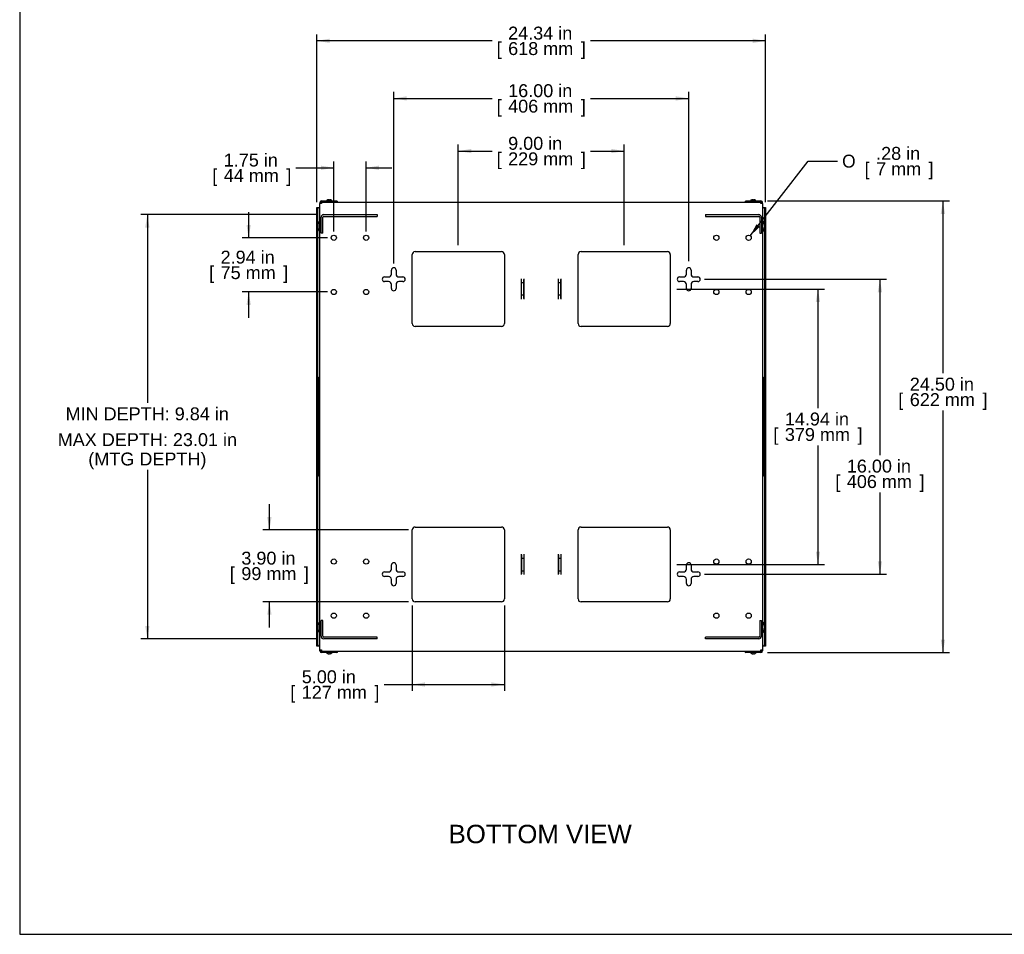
# Model space of a CAD drawing. Header units: inches. Extents: x 0 to 100, y 0 to 75.
# Tile 1 of 20: x 0 to 53, y 0 to 50. Entities that reach past the tile are written whole.
import ezdxf
from ezdxf import colors
from ezdxf.entities.mleader import LeaderData, LeaderLine
from ezdxf.enums import TextEntityAlignment as Align
from ezdxf.lldxf.tags import DXFTag
from ezdxf.math import Vec2, Vec3

# ---------------------------------------------------------------- set-up
doc = ezdxf.new("R2010")
doc.units = ezdxf.units.IN
doc.header["$MEASUREMENT"] = 0
for name, color, linetype in [('COM57176-26', 7, 'Continuous'), ('COM57177-2', 7, 'Continuous'), ('COM57179-6S', 7, 'Continuous'), ('Default', 7, 'Continuous'), ('HAN13044', 7, 'Continuous'), ('SCS19417', 7, 'Continuous'), ('SCS19496', 7, 'Continuous')]:
    doc.layers.add(name, color=color, linetype=linetype)
doc.styles.add('SEACAD_Arial', font='arial.ttf')
doc.styles.add('SEACAD_Solid_Edge_ANSI1_Symbols', font='txt')
tags = doc.linetypes.add('HIDDEN2', pattern=[0.1875, 0.125, -0.0625]).pattern_tags.tags
tags[6:7] = [DXFTag(74, 4), DXFTag(75, 0), DXFTag(340, '0'), DXFTag(46, 0.0), DXFTag(50, 0.0), DXFTag(44, 0.0), DXFTag(45, 0.0)]
tags[4:5] = [DXFTag(74, 4), DXFTag(75, 0), DXFTag(340, '0'), DXFTag(46, 0.0), DXFTag(50, 0.0), DXFTag(44, 0.0), DXFTag(45, 0.0)]
doc.dimstyles.new('WEB', dxfattribs={"dimtxt": 0.7, "dimasz": 0.7, "dimexe": 0.35, "dimexo": 0.35, "dimgap": 0.175, "dimtad": 0, "dimtih": 1, "dimtoh": 1, "dimzin": 4, "dimdsep": 46, "dimtxsty": 'SEACAD_Arial', "dimblk1": '_SE_FILLED', "dimblk2": '_SE_FILLED', "dimsah": 1, "dimcen": 0.35, "dimadec": 0, "dimazin": 0, "dimtfac": 0.8, "dimtdec": 0, "dimtofl": 0, "dimtmove": 0, "dimatfit": 3, "dimfxl": 1, "dimtolj": 1, "dimtzin": 4, "dimarcsym": 0})

# ---------------------------------------------------------------- blocks, each defined once
blk = doc.blocks.new('SE4')
at = {"layer": 'COM57176-26', "color": 7, "linetype": 'Continuous'}
for p, q in [((16.288, 39.701), (16.288, 39.643)), ((16.374, 39.643), (16.288, 39.643)), ((16.288, 15.431), (16.288, 39.643)), ((16.345, 39.701), (16.345, 39.643)), ((16.374, 39.787), (17.2, 39.787)), ((16.374, 39.73), (17.2, 39.73)), ((16.374, 39.729), (16.374, 39.643)), ((16.374, 39.729), (40.202, 39.729)), ((17.2, 39.787), (17.2, 39.73)), ((39.376, 39.787), (39.376, 39.73)), ((39.376, 39.787), (40.202, 39.787)), ((39.376, 39.73), (40.202, 39.73)), ((40.202, 39.643), (40.202, 39.729)), ((40.288, 39.643), (40.202, 39.643)), ((40.231, 39.643), (40.231, 39.701)), ((40.288, 39.643), (40.288, 39.701)), ((40.288, 39.643), (40.288, 15.431)), ((21.288, 33.134), (21.288, 36.88)), ((21.445, 37.037), (26.131, 37.037)), ((26.288, 36.88), (26.288, 33.134)), ((30.288, 33.134), (30.288, 36.88)), ((30.445, 37.037), (35.131, 37.037)), ((35.288, 36.88), (35.288, 33.134)), ((20.163, 35.819), (20.163, 36.037)), ((20.413, 36.037), (20.413, 35.819)), ((36.163, 35.819), (36.163, 36.037)), ((36.413, 36.037), (36.413, 35.819)), ((19.788, 35.662), (20.006, 35.662)), ((20.006, 35.412), (19.788, 35.412)), ((20.163, 35.037), (20.163, 35.255)), ((20.413, 35.255), (20.413, 35.037)), ((20.57, 35.662), (20.788, 35.662)), ((20.788, 35.412), (20.57, 35.412)), ((27.226, 35.561), (27.226, 35.561)), ((27.226, 34.454), (27.226, 35.561)), ((27.226, 35.521), (27.226, 35.561)), ((27.226, 35.347), (27.226, 35.521)), ((27.226, 34.667), (27.226, 35.347)), ((27.351, 35.347), (27.226, 35.347)), ((27.351, 35.561), (27.351, 34.454)), ((27.351, 35.561), (27.351, 35.561)), ((27.351, 35.561), (27.351, 35.521)), ((27.351, 35.347), (27.351, 35.521)), ((27.351, 34.667), (27.351, 35.347)), ((29.226, 35.561), (29.226, 35.561)), ((29.226, 34.454), (29.226, 35.561)), ((29.226, 35.521), (29.226, 35.561)), ((29.226, 35.347), (29.226, 35.521)), ((29.226, 34.667), (29.226, 35.347)), ((29.351, 35.347), (29.226, 35.347)), ((29.351, 35.561), (29.351, 34.454)), ((29.351, 35.561), (29.351, 35.561)), ((29.351, 35.561), (29.351, 35.521)), ((29.351, 35.347), (29.351, 35.521)), ((29.351, 34.667), (29.351, 35.347)), ((35.788, 35.662), (36.006, 35.662)), ((36.006, 35.412), (35.788, 35.412)), ((36.163, 35.037), (36.163, 35.255)), ((36.413, 35.255), (36.413, 35.037)), ((36.57, 35.662), (36.788, 35.662)), ((36.788, 35.412), (36.57, 35.412)), ((27.351, 34.667), (27.226, 34.667)), ((27.226, 34.494), (27.226, 34.667)), ((27.226, 34.454), (27.226, 34.494)), ((27.226, 34.454), (27.226, 34.454)), ((27.351, 34.494), (27.351, 34.667)), ((27.351, 34.494), (27.351, 34.454)), ((27.351, 34.454), (27.351, 34.454)), ((29.351, 34.667), (29.226, 34.667)), ((29.226, 34.494), (29.226, 34.667)), ((29.226, 34.454), (29.226, 34.494)), ((29.226, 34.454), (29.226, 34.454)), ((29.351, 34.494), (29.351, 34.667)), ((29.351, 34.494), (29.351, 34.454)), ((29.351, 34.454), (29.351, 34.454)), ((26.131, 32.977), (21.445, 32.977)), ((35.131, 32.977), (30.445, 32.977)), ((21.288, 18.194), (21.288, 21.94)), ((21.445, 22.097), (26.131, 22.097)), ((26.288, 21.94), (26.288, 18.194)), ((30.288, 18.194), (30.288, 21.94)), ((30.445, 22.097), (35.131, 22.097)), ((35.288, 21.94), (35.288, 18.194)), ((27.226, 20.621), (27.226, 20.621)), ((27.226, 19.514), (27.226, 20.621)), ((27.226, 20.581), (27.226, 20.621)), ((27.226, 20.581), (27.226, 20.407)), ((27.226, 20.407), (27.351, 20.407)), ((27.226, 20.407), (27.226, 19.727)), ((27.351, 20.621), (27.351, 19.514)), ((27.351, 20.621), (27.351, 20.621)), ((27.351, 20.621), (27.351, 20.581)), ((27.351, 20.581), (27.351, 20.407)), ((27.351, 20.407), (27.351, 19.727)), ((29.226, 20.621), (29.226, 20.621)), ((29.226, 19.514), (29.226, 20.621)), ((29.226, 20.581), (29.226, 20.621)), ((29.226, 20.581), (29.226, 20.407)), ((29.226, 20.407), (29.351, 20.407)), ((29.226, 20.407), (29.226, 19.727)), ((29.351, 20.621), (29.351, 19.514)), ((29.351, 20.621), (29.351, 20.621)), ((29.351, 20.621), (29.351, 20.581)), ((29.351, 20.581), (29.351, 20.407)), ((29.351, 20.407), (29.351, 19.727)), ((20.163, 19.819), (20.163, 20.037)), ((20.413, 20.037), (20.413, 19.819)), ((36.163, 19.819), (36.163, 20.037)), ((36.413, 20.037), (36.413, 19.819)), ((19.788, 19.662), (20.006, 19.662)), ((20.006, 19.412), (19.788, 19.412)), ((20.163, 19.037), (20.163, 19.255)), ((20.413, 19.255), (20.413, 19.037)), ((20.57, 19.662), (20.788, 19.662)), ((20.788, 19.412), (20.57, 19.412)), ((27.226, 19.727), (27.351, 19.727)), ((27.226, 19.727), (27.226, 19.554)), ((27.226, 19.514), (27.226, 19.554)), ((27.226, 19.514), (27.226, 19.514)), ((27.351, 19.727), (27.351, 19.554)), ((27.351, 19.554), (27.351, 19.514)), ((27.351, 19.514), (27.351, 19.514)), ((29.226, 19.727), (29.351, 19.727)), ((29.226, 19.727), (29.226, 19.554)), ((29.226, 19.514), (29.226, 19.554)), ((29.226, 19.514), (29.226, 19.514)), ((29.351, 19.727), (29.351, 19.554)), ((29.351, 19.554), (29.351, 19.514)), ((29.351, 19.514), (29.351, 19.514)), ((35.788, 19.662), (36.006, 19.662)), ((36.006, 19.412), (35.788, 19.412)), ((36.163, 19.037), (36.163, 19.255)), ((36.413, 19.255), (36.413, 19.037)), ((36.57, 19.662), (36.788, 19.662)), ((36.788, 19.412), (36.57, 19.412)), ((26.131, 18.037), (21.445, 18.037)), ((35.131, 18.037), (30.445, 18.037)), ((16.288, 15.431), (16.374, 15.431)), ((16.288, 15.373), (16.288, 15.431)), ((16.345, 15.373), (16.345, 15.431)), ((16.374, 15.431), (16.374, 15.345)), ((40.202, 15.345), (16.374, 15.345)), ((17.2, 15.344), (16.374, 15.344)), ((17.2, 15.287), (16.374, 15.287)), ((17.2, 15.287), (17.2, 15.344)), ((40.202, 15.344), (39.376, 15.344)), ((39.376, 15.287), (39.376, 15.344)), ((40.202, 15.287), (39.376, 15.287)), ((40.202, 15.431), (40.288, 15.431)), ((40.202, 15.345), (40.202, 15.431)), ((40.231, 15.431), (40.231, 15.373)), ((40.288, 15.431), (40.288, 15.373))]:
    blk.add_line(p, q, dxfattribs=at)
for centre in [(17.038, 37.787), (18.788, 37.787), (37.788, 37.787), (39.538, 37.787), (17.038, 34.85), (18.788, 34.85), (37.788, 34.85), (39.538, 34.85), (17.038, 20.225), (18.788, 20.225), (37.788, 20.225), (39.538, 20.225), (17.038, 17.287), (18.788, 17.287), (37.788, 17.287), (39.538, 17.287)]:
    blk.add_circle(centre, 0.141, dxfattribs=at)
for centre, radius, start, end in [((16.374, 39.701), 0.086, 90, 180), ((16.374, 39.701), 0.029, 90, 180), ((17.171, 39.701), 0.029, 74.9098, 90), ((17.171, 39.701), 0.086, 19.0008, 70.2931), ((39.405, 39.701), 0.086, 109.7069, 160.9992), ((39.405, 39.701), 0.029, 90, 105.0902), ((40.202, 39.701), 0.086, 0, 90), ((40.202, 39.701), 0.029, 0, 90), ((21.445, 36.88), 0.157, 90, 180), ((26.131, 36.88), 0.157, 0, 90), ((30.445, 36.88), 0.157, 90, 180), ((35.131, 36.88), 0.157, 0, 90), ((20.006, 35.819), 0.157, 270, 0), ((20.288, 36.037), 0.125, 0, 180), ((20.57, 35.819), 0.157, 180, 270), ((36.006, 35.819), 0.157, 270, 0), ((36.288, 36.037), 0.125, 0, 180), ((36.57, 35.819), 0.157, 180, 270), ((19.788, 35.537), 0.125, 90, 270), ((20.006, 35.255), 0.157, 0, 90), ((20.57, 35.255), 0.157, 90, 180), ((20.788, 35.537), 0.125, 270, 90), ((35.788, 35.537), 0.125, 90, 270), ((36.006, 35.255), 0.157, 0, 90), ((36.57, 35.255), 0.157, 90, 180), ((36.788, 35.537), 0.125, 270, 90), ((20.288, 35.037), 0.125, 180, 0), ((36.288, 35.037), 0.125, 180, 0), ((21.445, 33.134), 0.157, 180, 270), ((26.131, 33.134), 0.157, 270, 0), ((30.445, 33.134), 0.157, 180, 270), ((35.131, 33.134), 0.157, 270, 0), ((21.445, 21.94), 0.157, 90, 180), ((26.131, 21.94), 0.157, 0, 90), ((30.445, 21.94), 0.157, 90, 180), ((35.131, 21.94), 0.157, 0, 90), ((20.006, 19.819), 0.157, 270, 0), ((20.288, 20.037), 0.125, 0, 180), ((20.57, 19.819), 0.157, 180, 270), ((36.006, 19.819), 0.157, 270, 0), ((36.288, 20.037), 0.125, 0, 180), ((36.57, 19.819), 0.157, 180, 270), ((19.788, 19.537), 0.125, 90, 270), ((20.006, 19.255), 0.157, 0, 90), ((20.57, 19.255), 0.157, 90, 180), ((20.788, 19.537), 0.125, 270, 90), ((35.788, 19.537), 0.125, 90, 270), ((36.006, 19.255), 0.157, 0, 90), ((36.57, 19.255), 0.157, 90, 180), ((36.788, 19.537), 0.125, 270, 90), ((20.288, 19.037), 0.125, 180, 360), ((36.288, 19.037), 0.125, 180, 0), ((21.445, 18.194), 0.157, 180, 270), ((26.131, 18.194), 0.157, 270, 0), ((30.445, 18.194), 0.157, 180, 270), ((35.131, 18.194), 0.157, 270, 0), ((16.374, 15.373), 0.086, 180, 270), ((16.374, 15.373), 0.029, 180, 270), ((17.171, 15.373), 0.029, 270, 285.0902), ((17.171, 15.373), 0.086, 289.7069, 340.9992), ((39.405, 15.373), 0.086, 199.0008, 250.2931), ((39.405, 15.373), 0.029, 254.9098, 270), ((40.202, 15.373), 0.029, 270, 0), ((40.202, 15.373), 0.086, 270, 0)]:
    blk.add_arc(centre, radius, start, end, dxfattribs=at)
at = {"layer": 'COM57177-2', "color": 7, "linetype": 'Continuous'}
for p, q in [((16.116, 39.374), (16.116, 39.437)), ((16.116, 39.437), (16.173, 39.437)), ((16.116, 15.7), (16.116, 39.374)), ((16.173, 39.437), (16.202, 39.437)), ((16.173, 39.437), (16.173, 39.374)), ((16.173, 38.506), (16.173, 39.374)), ((16.202, 39.437), (16.288, 39.437)), ((40.288, 39.437), (40.374, 39.437)), ((40.374, 39.437), (40.403, 39.437)), ((40.403, 39.374), (40.403, 39.437)), ((40.403, 39.437), (40.46, 39.437)), ((40.403, 39.374), (40.403, 38.506)), ((40.46, 39.437), (40.46, 39.374)), ((40.46, 39.374), (40.46, 15.7)), ((16.173, 16.742), (16.173, 38.333)), ((40.403, 38.333), (40.403, 16.742)), ((16.173, 15.7), (16.173, 16.569)), ((40.403, 16.569), (40.403, 15.7)), ((16.116, 15.638), (16.116, 15.7)), ((16.173, 15.638), (16.116, 15.638)), ((16.173, 15.7), (16.173, 15.638)), ((16.202, 15.638), (16.173, 15.638)), ((16.288, 15.638), (16.202, 15.638)), ((40.374, 15.638), (40.288, 15.638)), ((40.403, 15.638), (40.374, 15.638)), ((40.403, 15.638), (40.403, 15.7)), ((40.46, 15.638), (40.403, 15.638)), ((40.46, 15.7), (40.46, 15.638))]:
    blk.add_line(p, q, dxfattribs=at)
at = {"layer": 'COM57179-6S', "color": 7, "linetype": 'HIDDEN2'}
for p, q in [((16.488, 39.044), (19.383, 39.044)), ((19.383, 39.044), (19.383, 38.949)), ((37.193, 39.044), (37.193, 38.949)), ((37.193, 39.044), (40.088, 39.044)), ((16.345, 38.044), (16.345, 38.901)), ((16.44, 38.044), (16.44, 38.901)), ((16.488, 38.949), (19.383, 38.949)), ((37.193, 38.949), (40.088, 38.949)), ((40.136, 38.901), (40.136, 38.044)), ((40.231, 38.901), (40.231, 38.044)), ((16.44, 38.044), (16.345, 38.044)), ((40.136, 38.044), (40.231, 38.044)), ((16.44, 17.03), (16.345, 17.03)), ((16.345, 16.173), (16.345, 17.03)), ((16.44, 16.173), (16.44, 17.03)), ((40.136, 17.03), (40.136, 16.173)), ((40.136, 17.03), (40.231, 17.03)), ((40.231, 17.03), (40.231, 16.173)), ((19.383, 16.125), (16.488, 16.125)), ((19.383, 16.03), (16.488, 16.03)), ((19.383, 16.03), (19.383, 16.125)), ((40.088, 16.125), (37.193, 16.125)), ((37.193, 16.03), (37.193, 16.125)), ((40.088, 16.03), (37.193, 16.03))]:
    blk.add_line(p, q, dxfattribs=at)
for centre, radius, start, end in [((16.488, 38.901), 0.143, 90, 180), ((40.088, 38.901), 0.143, 0, 90), ((16.488, 38.901), 0.048, 90, 180), ((40.088, 38.901), 0.048, 0, 90), ((16.488, 16.173), 0.143, 180, 270), ((16.488, 16.173), 0.048, 180, 270), ((40.088, 16.173), 0.048, 270, 0), ((40.088, 16.173), 0.143, 270, 0)]:
    blk.add_arc(centre, radius, start, end, dxfattribs=at)
at = {"layer": 'HAN13044', "color": 7, "linetype": 'Continuous'}
for p, q in [((16.251, 30.225), (16.213, 30.187)), ((16.213, 24.888), (16.213, 30.187)), ((16.288, 30.225), (16.251, 30.225)), ((16.251, 30.225), (16.251, 24.85)), ((40.288, 30.225), (40.325, 30.225)), ((40.325, 24.85), (40.325, 30.225)), ((40.325, 30.225), (40.363, 30.187)), ((40.363, 30.187), (40.363, 24.888)), ((16.251, 24.85), (16.213, 24.888)), ((16.288, 24.85), (16.251, 24.85)), ((40.288, 24.85), (40.325, 24.85)), ((40.325, 24.85), (40.363, 24.888))]:
    blk.add_line(p, q, dxfattribs=at)
at = {"layer": 'SCS19417', "color": 7, "linetype": 'Continuous'}
for p, q in [((16.666, 39.822), (16.663, 39.822)), ((16.663, 39.822), (16.663, 39.795)), ((16.666, 39.822), (16.666, 39.822)), ((16.719, 39.73), (16.719, 39.729)), ((16.77, 39.872), (16.77, 39.855)), ((16.807, 39.855), (16.807, 39.872)), ((16.857, 39.729), (16.857, 39.73)), ((16.91, 39.822), (16.913, 39.822)), ((16.91, 39.822), (16.91, 39.822)), ((16.913, 39.795), (16.913, 39.822)), ((39.666, 39.822), (39.663, 39.822)), ((39.663, 39.822), (39.663, 39.795)), ((39.666, 39.822), (39.666, 39.822)), ((39.719, 39.73), (39.719, 39.729)), ((39.77, 39.872), (39.77, 39.855)), ((39.807, 39.855), (39.807, 39.872)), ((39.857, 39.729), (39.857, 39.73)), ((39.91, 39.822), (39.913, 39.822)), ((39.91, 39.822), (39.91, 39.822)), ((39.913, 39.795), (39.913, 39.822)), ((16.663, 15.279), (16.663, 15.252)), ((16.666, 15.252), (16.663, 15.252)), ((16.666, 15.252), (16.666, 15.252)), ((16.719, 15.345), (16.719, 15.344)), ((16.77, 15.22), (16.77, 15.202)), ((16.807, 15.202), (16.807, 15.22)), ((16.857, 15.344), (16.857, 15.345)), ((16.91, 15.252), (16.913, 15.252)), ((16.91, 15.252), (16.91, 15.252)), ((16.913, 15.252), (16.913, 15.279)), ((39.663, 15.279), (39.663, 15.252)), ((39.666, 15.252), (39.663, 15.252)), ((39.666, 15.252), (39.666, 15.252)), ((39.719, 15.345), (39.719, 15.344)), ((39.77, 15.22), (39.77, 15.202)), ((39.807, 15.202), (39.807, 15.22)), ((39.857, 15.344), (39.857, 15.345)), ((39.91, 15.252), (39.913, 15.252)), ((39.91, 15.252), (39.91, 15.252)), ((39.913, 15.252), (39.913, 15.279))]:
    blk.add_line(p, q, dxfattribs=at)
at = {"layer": 'SCS19417', "color": 7, "linetype": 'HIDDEN2'}
for p, q in [((16.738, 39.73), (16.738, 39.729)), ((16.838, 39.73), (16.838, 39.729)), ((39.738, 39.73), (39.738, 39.729)), ((39.838, 39.73), (39.838, 39.729)), ((16.738, 15.344), (16.738, 15.345)), ((16.838, 15.344), (16.838, 15.345)), ((39.738, 15.344), (39.738, 15.345)), ((39.838, 15.344), (39.838, 15.345))]:
    blk.add_line(p, q, dxfattribs=at)
at = {"layer": 'SCS19417', "color": 7, "linetype": 'Continuous'}
for centre, start, end in [((16.671, 39.795), 180, 270), ((16.905, 39.795), 270, 0), ((39.671, 39.795), 180, 270), ((39.905, 39.795), 270, 0), ((16.671, 15.279), 90, 180), ((16.905, 15.279), 0, 90), ((39.671, 15.279), 90, 180), ((39.905, 15.279), 0, 90)]:
    blk.add_arc(centre, 0.008, start, end, dxfattribs=at)
for points in [[(16.666, 39.822), (16.666, 39.826), (16.668, 39.829), (16.67, 39.831)], [(16.907, 39.831), (16.909, 39.829), (16.91, 39.826), (16.91, 39.822)], [(39.666, 39.822), (39.666, 39.826), (39.668, 39.829), (39.67, 39.831)], [(39.907, 39.831), (39.909, 39.829), (39.91, 39.826), (39.91, 39.822)], [(16.67, 15.244), (16.668, 15.246), (16.666, 15.249), (16.666, 15.252)], [(16.91, 15.252), (16.91, 15.249), (16.909, 15.246), (16.907, 15.244)], [(39.67, 15.244), (39.668, 15.246), (39.666, 15.249), (39.666, 15.252)], [(39.91, 15.252), (39.91, 15.249), (39.909, 15.246), (39.907, 15.244)]]:
    blk.add_open_spline(points, degree=3, dxfattribs=at)
for points, knots in [([(16.67, 39.831), (16.677, 39.837), (16.684, 39.843), (16.699, 39.853), (16.708, 39.857), (16.725, 39.864), (16.733, 39.867), (16.751, 39.871), (16.761, 39.872), (16.77, 39.872)], [0, 0, 0, 0, 0.25, 0.25, 0.5, 0.5, 0.75, 0.75, 1, 1, 1, 1]), ([(16.77, 39.855), (16.776, 39.855), (16.782, 39.856), (16.794, 39.856), (16.801, 39.855), (16.807, 39.855)], [0, 0, 0, 0, 0.5, 0.5, 1, 1, 1, 1]), ([(16.807, 39.872), (16.816, 39.872), (16.825, 39.871), (16.843, 39.867), (16.852, 39.864), (16.869, 39.857), (16.877, 39.853), (16.892, 39.843), (16.9, 39.837), (16.907, 39.831)], [0, 0, 0, 0, 0.25, 0.25, 0.5, 0.5, 0.75, 0.75, 1, 1, 1, 1]), ([(39.67, 39.831), (39.677, 39.837), (39.684, 39.843), (39.699, 39.853), (39.708, 39.857), (39.725, 39.864), (39.733, 39.867), (39.751, 39.871), (39.761, 39.872), (39.77, 39.872)], [0, 0, 0, 0, 0.25, 0.25, 0.5, 0.5, 0.75, 0.75, 1, 1, 1, 1]), ([(39.77, 39.855), (39.776, 39.855), (39.782, 39.856), (39.794, 39.856), (39.801, 39.855), (39.807, 39.855)], [0, 0, 0, 0, 0.5, 0.5, 1, 1, 1, 1]), ([(39.807, 39.872), (39.816, 39.872), (39.825, 39.871), (39.843, 39.867), (39.852, 39.864), (39.869, 39.857), (39.877, 39.853), (39.892, 39.843), (39.9, 39.837), (39.907, 39.831)], [0, 0, 0, 0, 0.25, 0.25, 0.5, 0.5, 0.75, 0.75, 1, 1, 1, 1]), ([(16.77, 15.202), (16.76, 15.203), (16.751, 15.204), (16.733, 15.208), (16.725, 15.21), (16.708, 15.217), (16.699, 15.222), (16.684, 15.231), (16.677, 15.237), (16.67, 15.244)], [0, 0, 0, 0, 0.25, 0.25, 0.5, 0.5, 0.75, 0.75, 1, 1, 1, 1]), ([(16.807, 15.22), (16.801, 15.219), (16.794, 15.219), (16.782, 15.219), (16.776, 15.219), (16.77, 15.22)], [0, 0, 0, 0, 0.5, 0.5, 1, 1, 1, 1]), ([(16.907, 15.244), (16.9, 15.237), (16.893, 15.232), (16.877, 15.222), (16.869, 15.217), (16.852, 15.21), (16.843, 15.208), (16.825, 15.204), (16.816, 15.203), (16.807, 15.202)], [0, 0, 0, 0, 0.25, 0.25, 0.5, 0.5, 0.75, 0.75, 1, 1, 1, 1]), ([(39.77, 15.202), (39.76, 15.203), (39.751, 15.204), (39.733, 15.208), (39.725, 15.21), (39.708, 15.217), (39.699, 15.222), (39.684, 15.231), (39.677, 15.237), (39.67, 15.244)], [0, 0, 0, 0, 0.25, 0.25, 0.5, 0.5, 0.75, 0.75, 1, 1, 1, 1]), ([(39.807, 15.22), (39.801, 15.219), (39.794, 15.219), (39.782, 15.219), (39.776, 15.219), (39.77, 15.22)], [0, 0, 0, 0, 0.5, 0.5, 1, 1, 1, 1]), ([(39.907, 15.244), (39.9, 15.237), (39.893, 15.232), (39.877, 15.222), (39.869, 15.217), (39.852, 15.21), (39.843, 15.208), (39.825, 15.204), (39.816, 15.203), (39.807, 15.202)], [0, 0, 0, 0, 0.25, 0.25, 0.5, 0.5, 0.75, 0.75, 1, 1, 1, 1])]:
    blk.add_open_spline(points, degree=3, knots=knots, dxfattribs=at)
at = {"layer": 'SCS19496', "color": 7, "linetype": 'Continuous'}
for p, q in [((16.278, 38.709), (16.266, 38.709)), ((40.311, 38.709), (40.298, 38.709)), ((16.266, 38.129), (16.278, 38.129)), ((40.298, 38.129), (40.311, 38.129)), ((16.278, 16.945), (16.266, 16.945)), ((40.311, 16.945), (40.298, 16.945)), ((16.266, 16.365), (16.278, 16.365)), ((40.298, 16.365), (40.311, 16.365))]:
    blk.add_line(p, q, dxfattribs=at)
for centre, radius, start, end in [((16.697, 38.402), 0.534, 145.3645, 178.1109), ((16.266, 38.699), 0.01, 90, 145.3645), ((16.278, 38.699), 0.01, 0, 90), ((40.298, 38.699), 0.01, 90, 180), ((40.311, 38.699), 0.01, 34.6355, 90), ((39.88, 38.402), 0.534, 1.8891, 34.6355), ((16.697, 38.437), 0.534, 181.8891, 214.6355), ((16.266, 38.139), 0.01, 214.6355, 270), ((16.278, 38.139), 0.01, 270, 0), ((40.298, 38.139), 0.01, 180, 270), ((40.311, 38.139), 0.01, 270, 325.3645), ((39.88, 38.437), 0.534, 325.3645, 358.1109), ((16.697, 16.638), 0.534, 145.3645, 178.1109), ((16.697, 16.673), 0.534, 181.8891, 214.6355), ((16.266, 16.935), 0.01, 90, 145.3645), ((16.278, 16.935), 0.01, 0, 90), ((40.298, 16.935), 0.01, 90, 180), ((40.311, 16.935), 0.01, 34.6355, 90), ((39.88, 16.638), 0.534, 1.8891, 34.6355), ((39.88, 16.673), 0.534, 325.3645, 358.1109), ((16.266, 16.375), 0.01, 214.6355, 270), ((16.278, 16.375), 0.01, 270, 0), ((40.298, 16.375), 0.01, 180, 270), ((40.311, 16.375), 0.01, 270, 325.3645)]:
    blk.add_arc(centre, radius, start, end, dxfattribs=at)
blk = doc.blocks.new('DMBLK115')
at = {"layer": 'Default', "linetype": 'Continuous', "transparency": 16777216}
for points in [[(21.988, 13.436), (21.988, 13.67), (21.288, 13.553)], [(25.588, 13.436), (26.288, 13.553), (25.588, 13.67)]]:
    blk.add_hatch(color=7, dxfattribs=at).paths.add_polyline_path(points)
at = {"layer": 'Default', "color": 7, "linetype": 'Continuous', "transparency": 16777216}
for p, q in [((21.288, 17.844), (21.288, 13.203)), ((26.288, 17.844), (26.288, 13.203)), ((19.76, 13.553), (26.288, 13.553))]:
    blk.add_line(p, q, dxfattribs=at)
at = {"layer": 'Default', "color": 7, "linetype": 'Continuous', "transparency": 16777216, "style": 'SEACAD_Arial'}
for s, p in [('5.00 in', (15.299, 14.323)), ('[', (14.675, 13.483)), ('127 mm', (15.299, 13.483)), (']', (19.241, 13.483))]:
    blk.add_text(s, height=0.7, dxfattribs=at).set_placement(p, align=Align.TOP_LEFT)
blk = doc.blocks.new('_SE_FILLED')
at = {"color": 0}
blk.add_line((0, 0), (-1, 0), dxfattribs=at)
blk.add_solid([(0, 0), (-1, -0.1665), (-1, 0.1665), (0, 0)], dxfattribs=at)
blk = doc.blocks.new('DMBLK116')
at = {"layer": 'Default', "linetype": 'Continuous', "transparency": 16777216}
for points in [[(13.427, 22.64), (13.544, 21.94), (13.661, 22.64)], [(13.427, 17.337), (13.661, 17.337), (13.544, 18.037)]]:
    blk.add_hatch(color=7, dxfattribs=at).paths.add_polyline_path(points)
at = {"layer": 'Default', "color": 7, "linetype": 'Continuous', "transparency": 16777216}
for p, q in [((13.544, 21.94), (13.544, 23.34)), ((21.095, 21.94), (13.194, 21.94)), ((21.095, 18.037), (13.194, 18.037)), ((13.544, 16.637), (13.544, 18.037))]:
    blk.add_line(p, q, dxfattribs=at)
at = {"layer": 'Default', "color": 7, "linetype": 'Continuous', "transparency": 16777216, "style": 'SEACAD_Arial'}
for s, p in [('3.90 in', (12.022, 20.759)), ('[', (11.398, 19.919)), ('99 mm', (12.022, 19.919)), (']', (15.416, 19.919))]:
    blk.add_text(s, height=0.7, dxfattribs=at).set_placement(p, align=Align.TOP_LEFT)
blk = doc.blocks.new('DMBLK117')
at = {"layer": 'Default', "linetype": 'Continuous', "transparency": 16777216}
for points in [[(46.774, 34.837), (46.658, 35.537), (46.541, 34.837)], [(46.774, 20.237), (46.541, 20.237), (46.658, 19.537)]]:
    blk.add_hatch(color=7, dxfattribs=at).paths.add_polyline_path(points)
at = {"layer": 'Default', "color": 7, "linetype": 'Continuous', "transparency": 16777216}
for p, q in [((37.138, 35.537), (47.008, 35.537)), ((46.658, 35.537), (46.658, 25.998)), ((46.658, 23.968), (46.658, 19.537)), ((37.138, 19.537), (47.008, 19.537))]:
    blk.add_line(p, q, dxfattribs=at)
at = {"layer": 'Default', "color": 7, "linetype": 'Continuous', "transparency": 16777216, "style": 'SEACAD_Arial'}
for s, p in [('16.00 in', (44.862, 25.753)), ('[', (44.238, 24.913)), ('406 mm', (44.862, 24.913)), (']', (48.803, 24.913))]:
    blk.add_text(s, height=0.7, dxfattribs=at).set_placement(p, align=Align.TOP_LEFT)
blk = doc.blocks.new('DMBLK118')
at = {"layer": 'Default', "linetype": 'Continuous', "transparency": 16777216}
for points in [[(43.414, 34.307), (43.297, 35.007), (43.18, 34.307)], [(43.414, 20.767), (43.18, 20.767), (43.297, 20.067)]]:
    blk.add_hatch(color=7, dxfattribs=at).paths.add_polyline_path(points)
at = {"layer": 'Default', "color": 7, "linetype": 'Continuous', "transparency": 16777216}
for p, q in [((35.638, 35.007), (43.647, 35.007)), ((43.297, 35.007), (43.297, 28.552)), ((43.297, 26.522), (43.297, 20.067)), ((35.638, 20.067), (43.647, 20.067))]:
    blk.add_line(p, q, dxfattribs=at)
at = {"layer": 'Default', "color": 7, "linetype": 'Continuous', "transparency": 16777216, "style": 'SEACAD_Arial'}
for s, p in [('14.94 in', (41.501, 28.307)), ('[', (40.877, 27.467)), ('379 mm', (41.501, 27.467)), (']', (45.443, 27.467))]:
    blk.add_text(s, height=0.7, dxfattribs=at).set_placement(p, align=Align.TOP_LEFT)
blk = doc.blocks.new('DMBLK119')
at = {"layer": 'Default', "linetype": 'Continuous', "transparency": 16777216}
for points in [[(50.19, 39.087), (50.073, 39.787), (49.957, 39.087)], [(50.19, 15.987), (49.957, 15.987), (50.073, 15.287)]]:
    blk.add_hatch(color=7, dxfattribs=at).paths.add_polyline_path(points)
at = {"layer": 'Default', "color": 7, "linetype": 'Continuous', "transparency": 16777216}
for p, q in [((40.552, 39.787), (50.423, 39.787)), ((50.073, 39.787), (50.073, 30.442)), ((50.073, 28.412), (50.073, 15.287)), ((40.552, 15.287), (50.423, 15.287))]:
    blk.add_line(p, q, dxfattribs=at)
at = {"layer": 'Default', "color": 7, "linetype": 'Continuous', "transparency": 16777216, "style": 'SEACAD_Arial'}
for s, p in [('24.50 in', (48.278, 30.197)), ('[', (47.654, 29.357)), (']', (52.219, 29.357)), ('622 mm', (48.278, 29.357))]:
    blk.add_text(s, height=0.7, dxfattribs=at).set_placement(p, align=Align.TOP_LEFT)
blk = doc.blocks.new('DMBLK120')
at = {"layer": 'Default', "linetype": 'Continuous', "transparency": 16777216}
for points in [[(16.338, 41.703), (16.338, 41.47), (17.038, 41.586)], [(19.488, 41.703), (18.788, 41.586), (19.488, 41.47)]]:
    blk.add_hatch(color=7, dxfattribs=at).paths.add_polyline_path(points)
at = {"layer": 'Default', "color": 7, "linetype": 'Continuous', "transparency": 16777216}
for p, q in [((17.038, 38.137), (17.038, 41.936)), ((18.788, 38.137), (18.788, 41.936)), ((14.98, 41.586), (17.038, 41.586)), ((18.788, 41.586), (20.188, 41.586))]:
    blk.add_line(p, q, dxfattribs=at)
at = {"layer": 'Default', "color": 7, "linetype": 'Continuous', "transparency": 16777216, "style": 'SEACAD_Arial'}
for s, p in [('1.75 in', (11.068, 42.356)), ('[', (10.444, 41.516)), ('44 mm', (11.068, 41.516)), (']', (14.461, 41.516))]:
    blk.add_text(s, height=0.7, dxfattribs=at).set_placement(p, align=Align.TOP_LEFT)
blk = doc.blocks.new('DMBLK121')
at = {"layer": 'Default', "linetype": 'Continuous', "transparency": 16777216}
for points in [[(12.302, 38.487), (12.418, 37.787), (12.535, 38.487)], [(12.302, 34.15), (12.535, 34.15), (12.418, 34.85)]]:
    blk.add_hatch(color=7, dxfattribs=at).paths.add_polyline_path(points)
at = {"layer": 'Default', "color": 7, "linetype": 'Continuous', "transparency": 16777216}
for p, q in [((12.418, 39.187), (12.418, 37.787)), ((16.688, 37.787), (12.068, 37.787)), ((16.688, 34.85), (12.068, 34.85)), ((12.418, 34.85), (12.418, 33.45))]:
    blk.add_line(p, q, dxfattribs=at)
at = {"layer": 'Default', "color": 7, "linetype": 'Continuous', "transparency": 16777216, "style": 'SEACAD_Arial'}
for s, p in [('2.94 in', (10.897, 37.088)), ('[', (10.273, 36.248)), ('75 mm', (10.897, 36.248)), (']', (14.29, 36.248))]:
    blk.add_text(s, height=0.7, dxfattribs=at).set_placement(p, align=Align.TOP_LEFT)
blk = doc.blocks.new('DMBLK122')
at = {"layer": 'Default', "linetype": 'Continuous', "transparency": 16777216}
for points in [[(20.988, 45.466), (20.288, 45.35), (20.988, 45.233)], [(35.588, 45.466), (35.588, 45.233), (36.288, 45.35)]]:
    blk.add_hatch(color=7, dxfattribs=at).paths.add_polyline_path(points)
at = {"layer": 'Default', "color": 7, "linetype": 'Continuous', "transparency": 16777216}
for p, q in [((20.288, 36.387), (20.288, 45.7)), ((36.288, 36.512), (36.288, 45.7)), ((20.288, 45.35), (25.624, 45.35)), ((30.953, 45.35), (36.288, 45.35))]:
    blk.add_line(p, q, dxfattribs=at)
at = {"layer": 'Default', "color": 7, "linetype": 'Continuous', "transparency": 16777216, "style": 'SEACAD_Arial'}
for s, p in [('16.00 in', (26.493, 46.12)), ('[', (25.869, 45.28)), ('406 mm', (26.493, 45.28)), (']', (30.434, 45.28))]:
    blk.add_text(s, height=0.7, dxfattribs=at).set_placement(p, align=Align.TOP_LEFT)
blk = doc.blocks.new('DMBLK123')
at = {"layer": 'Default', "linetype": 'Continuous', "transparency": 16777216}
for points in [[(24.488, 42.611), (23.788, 42.494), (24.488, 42.378)], [(32.088, 42.611), (32.088, 42.378), (32.788, 42.494)]]:
    blk.add_hatch(color=7, dxfattribs=at).paths.add_polyline_path(points)
at = {"layer": 'Default', "color": 7, "linetype": 'Continuous', "transparency": 16777216}
for p, q in [((23.788, 37.387), (23.788, 42.844)), ((32.788, 37.387), (32.788, 42.844)), ((23.788, 42.494), (25.624, 42.494)), ((30.953, 42.494), (32.788, 42.494))]:
    blk.add_line(p, q, dxfattribs=at)
at = {"layer": 'Default', "color": 7, "linetype": 'Continuous', "transparency": 16777216, "style": 'SEACAD_Arial'}
for s, p in [('9.00 in', (26.493, 43.264)), ('[', (25.869, 42.424)), ('229 mm', (26.493, 42.424)), (']', (30.434, 42.424))]:
    blk.add_text(s, height=0.7, dxfattribs=at).set_placement(p, align=Align.TOP_LEFT)
blk = doc.blocks.new('DMBLK124')
at = {"layer": 'Default', "linetype": 'Continuous', "transparency": 16777216}
for points in [[(16.816, 48.591), (16.116, 48.474), (16.816, 48.358)], [(39.76, 48.591), (39.76, 48.358), (40.46, 48.474)]]:
    blk.add_hatch(color=7, dxfattribs=at).paths.add_polyline_path(points)
at = {"layer": 'Default', "color": 7, "linetype": 'Continuous', "transparency": 16777216}
for p, q in [((16.116, 39.724), (16.116, 48.824)), ((40.46, 39.724), (40.46, 48.824)), ((25.624, 48.474), (16.116, 48.474)), ((40.46, 48.474), (30.953, 48.474))]:
    blk.add_line(p, q, dxfattribs=at)
at = {"layer": 'Default', "color": 7, "linetype": 'Continuous', "transparency": 16777216, "style": 'SEACAD_Arial'}
for s, p in [('24.34 in', (26.493, 49.244)), ('[', (25.869, 48.404)), ('618 mm', (26.493, 48.404)), (']', (30.434, 48.404))]:
    blk.add_text(s, height=0.7, dxfattribs=at).set_placement(p, align=Align.TOP_LEFT)
blk = doc.blocks.new('DMBLK125')
at = {"layer": 'Default', "linetype": 'Continuous', "transparency": 16777216}
blk.add_hatch(color=7, dxfattribs=at).paths.add_polyline_path([(39.961, 38.523), (39.624, 37.898), (40.145, 38.38)])
at = {"layer": 'Default', "color": 7, "linetype": 'Continuous', "transparency": 16777216}
for p, q in [((39.624, 37.898), (42.764, 41.948)), ((42.764, 41.948), (44.364, 41.948))]:
    blk.add_line(p, q, dxfattribs=at)
for s, style, p in [('.28 in', 'SEACAD_Arial', (46.451, 42.718)), ('O', 'SEACAD_Solid_Edge_ANSI1_Symbols', (44.609, 42.298)), ('[', 'SEACAD_Arial', (45.827, 41.878)), ('7 mm', 'SEACAD_Arial', (46.451, 41.878)), (']', 'SEACAD_Arial', (49.297, 41.878))]:
    blk.add_text(s, height=0.7, dxfattribs=dict(at, style=style)).set_placement(p, align=Align.TOP_LEFT)
blk = doc.blocks.new('DMBLK133')
at = {"layer": 'Default', "linetype": 'Continuous', "transparency": 16777216}
for points in [[(6.807, 38.344), (7.041, 38.344), (6.924, 39.044)], [(6.807, 16.73), (6.924, 16.03), (7.041, 16.73)]]:
    blk.add_hatch(color=7, dxfattribs=at).paths.add_polyline_path(points)
at = {"layer": 'Default', "color": 7, "linetype": 'Continuous', "transparency": 16777216}
for p, q in [((16.138, 39.044), (6.574, 39.044)), ((6.924, 39.044), (6.924, 28.832)), ((6.924, 25.192), (6.924, 16.03)), ((16.138, 16.03), (6.574, 16.03))]:
    blk.add_line(p, q, dxfattribs=at)
at = {"layer": 'Default', "color": 7, "linetype": 'Continuous', "transparency": 16777216, "style": 'SEACAD_Arial'}
for s, p in [('MIN DEPTH: 9.84 in', (2.488, 28.587)), ('MAX DEPTH: 23.01 in', (2.062, 27.187)), ('(MTG DEPTH)', (3.721, 26.137))]:
    blk.add_text(s, height=0.7, dxfattribs=at).set_placement(p, align=Align.TOP_LEFT)
blk = doc.blocks.new('_DOT')
at = {"color": 0}
blk.add_line((0, 0), (-1, 0), dxfattribs=at)
at = {"color": 0, "const_width": 0.333}
blk.add_lwpolyline([(-0.1665, 0, 1), (0.1665, 0, 1)], format="xyb", close=True, dxfattribs=at)
blk = doc.blocks.new('Block222')
at = {"layer": 'Default', "color": 7, "linetype": 'Continuous'}
ml = blk.add_multileader_mtext('Standard', dxfattribs=at)
ml.set_content('{\\pxsm0.9;\\fArial|b1||i0||c0|p34;\\W1.;SDC246U24BK\\P}', color=7)
ml.set_leader_properties()
ml.set_arrow_properties(name='DOT')
ml.build(insert=Vec2(0, 0))
ml.multileader.update_dxf_attribs({"leader_type": 0, "dogleg_length": 0, "arrow_head_size": 2.25})
ctx = ml.context
ctx.base_point, ctx.char_height, ctx.arrow_head_size, ctx.landing_gap_size = Vec3(151.27, -85.88), 2.25, 2.25, 0.787
ctx.text_align_type = 1
notes = []
notes.append((ctx, [(0, (0, 0, 0), (0, 0), (1, 0), 1, [])]))
ctx.mtext.insert, ctx.mtext.alignment = Vec3(162.38, -84.73), 2
for ctx, leaders in notes:
    for number, flags, end, landing, length, lines in leaders:
        leader = LeaderData()
        leader.index, (leader.has_last_leader_line, leader.has_dogleg_vector, leader.attachment_direction) = number, flags
        leader.last_leader_point, leader.dogleg_vector, leader.dogleg_length = Vec3(end), Vec3(landing), length
        for number, points, colour, breaks in lines:
            line = LeaderLine()
            line.index, line.vertices, line.color, line.breaks = number, Vec3.list(points), colors.encode_raw_color(colour), breaks
            leader.lines.append(line)
        ctx.leaders.append(leader)

msp = doc.modelspace()

# ---------------------------------------------------------------- linework, layer by layer
at = {"layer": 'Default', "color": 7, "linetype": 'Continuous'}
for p, q in [((0, 74.937), (0, 0)), ((0, 0), (99.938, 0))]:
    msp.add_line(p, q, dxfattribs=at)

# ---------------------------------------------------------------- block references
at = {"layer": 'Default'}
msp.add_blockref('SE4', (0, 0), dxfattribs=at)
at = {"layer": 'Default', "color": 7, "xscale": 0.38, "yscale": 0.38, "zscale": 0.38}
msp.add_blockref('Block222', (33.641, 33.505), dxfattribs=at)

# ---------------------------------------------------------------- texts
at = {"layer": 'Default', "color": 7, "linetype": 'Continuous', "style": 'SEACAD_Arial'}
msp.add_text('BOTTOM VIEW', height=1, dxfattribs=at).set_placement((23.266, 5.943), align=Align.TOP_LEFT)

# ---------------------------------------------------------------- dimensions: what is measured, and where the dimension line sits
at = {"layer": 'Default', "color": 7, "linetype": 'Continuous'}
for base, p1, p2, picture, middle in [((16.116, 48.474), (40.46, 39.374), (16.116, 39.374), 'DMBLK124', (28.288, 48.474)), ((36.288, 45.35), (20.288, 36.037), (36.288, 36.162), 'DMBLK122', (28.288, 45.35))]:
    dim = msp.add_linear_dim(base=base, p1=p1, p2=p2, text='\\A1;<>', dimstyle='WEB', override={"dimpost": '\\X'}, dxfattribs=at)
    dim.commit()
    dim.dimension.update_dxf_attribs({"geometry": picture, "text_midpoint": middle, "dimtype": 160})
for base, p1, p2, angle, text, picture, middle in [((23.788, 42.494), (23.788, 37.037), (32.788, 37.037), 0, '\\A1;<>', 'DMBLK123', (28.288, 42.494)), ((17.038, 41.586), (17.038, 37.787), (18.788, 37.787), 0, '\\A1;<>', 'DMBLK120', (14.98, 41.586)), ((50.073, 39.787), (40.202, 39.787), (40.202, 15.287), 270, '\\A1;<>', 'DMBLK119', (50.073, 29.427)), ((6.924, 39.044), (16.488, 39.044), (16.488, 16.03), 270, '\\A1;MIN DEPTH: 9.84 in\\P{}\\PMAX DEPTH: 23.01 in\\X(MTG DEPTH)', 'DMBLK133', (6.924, 27.537)), ((12.418, 37.787), (17.038, 37.787), (17.038, 34.85), 270, '\\A1;<>', 'DMBLK121', (12.418, 36.318)), ((46.658, 35.537), (36.788, 35.537), (36.788, 19.537), 270, '\\A1;<>', 'DMBLK117', (46.658, 24.983)), ((43.297, 35.007), (35.288, 35.007), (35.288, 20.067), 270, '\\A1;<>', 'DMBLK118', (43.297, 27.537)), ((13.544, 18.037), (21.445, 18.037), (21.445, 21.94), 90, '\\A1;<>', 'DMBLK116', (13.544, 19.989)), ((21.288, 13.553), (21.288, 18.194), (26.288, 18.194), 0, '\\A1;<>', 'DMBLK115', (19.76, 13.553))]:
    dim = msp.add_linear_dim(base=base, p1=p1, p2=p2, angle=angle, text=text, dimstyle='WEB', override={"dimpost": '\\X'}, dxfattribs=at)
    dim.commit()
    dim.dimension.update_dxf_attribs({"geometry": picture, "text_midpoint": middle, "dimtype": 161})
dim = msp.add_diameter_dim_2p(p1=(39.452, 37.676), p2=(39.624, 37.898), text='\\A1;<>', dimstyle='WEB', override={"dimpost": '\\X'}, dxfattribs=at)
dim.commit()
dim.dimension.update_dxf_attribs({"geometry": 'DMBLK125', "text_midpoint": (44.364, 41.948), "dimtype": 163})

doc.saveas('drawing.dxf')
